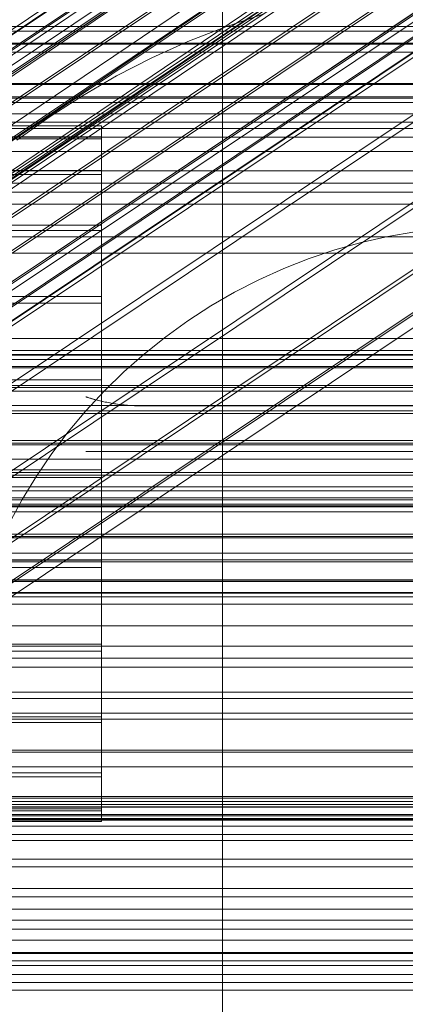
# Model space of a CAD drawing. Header units: millimetres. Extents: x -3490 to 61924, y -72580 to 6847.
# Tile 161 of 256: x 305 to 333, y -34791 to -34719. Entities that reach past the tile are written whole.
import ezdxf

# ---------------------------------------------------------------- set-up
doc = ezdxf.new("R2010")
doc.units = ezdxf.units.MM
for name, color, linetype, lineweight in [('COTAS_O', 1, 'Continuous', 0), ('COTAS_P', 1, 'Continuous', 0), ('frontal_briquetadora', 7, 'Continuous', 0), ('frontal_C01', 7, 'Continuous', 0), ('frontal_C02', 7, 'Continuous', 0), ('frontal_C03', 7, 'Continuous', 0), ('frontal_C05', 7, 'Continuous', 0), ('frontal_mezcladora', 7, 'Continuous', 0)]:
    doc.layers.add(name, color=color, linetype=linetype, lineweight=lineweight)
doc.dimstyles.new('R19_100', dxfattribs={"dimtxt": 250, "dimasz": 150, "dimexe": 150, "dimexo": 80, "dimgap": 100, "dimtad": 1, "dimtih": 1, "dimtoh": 1, "dimdsep": 46, "dimcen": 0.09, "dimadec": 0, "dimazin": 0, "dimtfac": 1, "dimtdec": 4, "dimtofl": 0, "dimtmove": 0, "dimatfit": 3, "dimfxl": 1, "dimtolj": 1, "dimtzin": 0, "dimarcsym": 0})

# ---------------------------------------------------------------- blocks, each defined once
blk = doc.blocks.new('DIM_R29_52')
at = {"layer": 'COTAS_P'}
for p, q in [((-1750, -34600), (-1600, -34555)), ((2600, -34600), (2450, -34555)), ((-1750, -35500), (-1750, -34600)), ((-1750, -34600), (2600, -34600)), ((-1750, -34600), (-1600, -34645)), ((2600, -34600), (2450, -34645)), ((2600, -35500), (2600, -34600))]:
    blk.add_line(p, q, dxfattribs=at)
blk.add_text('4350 P', height=250, dxfattribs=at).set_placement((425, -34500))
blk = doc.blocks.new('DIM_R29_58')
at = {"layer": 'COTAS_P'}
for p, q in [((-150, -32300), (550, -32300)), ((550, -32300), (505, -32450)), ((550, -34900), (550, -32300)), ((550, -32300), (595, -32450)), ((550, -34900), (505, -34750)), ((550, -34900), (595, -34750)), ((-150, -34900), (550, -34900))]:
    blk.add_line(p, q, dxfattribs=at)
blk.add_text('2600 P', height=250, rotation=90, dxfattribs=at).set_placement((450, -33600))
blk = doc.blocks.new('DIM_R29_61')
at = {"layer": 'COTAS_O'}
for p, q in [((-650, -34200), (-500, -34155)), ((650, -34200), (500, -34155)), ((-650, -34900), (-650, -34200)), ((-650, -34200), (650, -34200)), ((-650, -34200), (-500, -34245)), ((650, -34200), (500, -34245)), ((650, -34900), (650, -34200))]:
    blk.add_line(p, q, dxfattribs=at)
blk.add_text('1300 O', height=250, dxfattribs=at).set_placement((0, -34100))
blk = doc.blocks.new('DIM_R29_66')
at = {"layer": 'COTAS_P'}
for p, q in [((-305, -34680), (395, -34680)), ((395, -34680), (350, -34830)), ((395, -36000), (395, -34680)), ((395, -34680), (440, -34830)), ((395, -36000), (350, -35850)), ((395, -36000), (440, -35850)), ((-305, -36000), (395, -36000))]:
    blk.add_line(p, q, dxfattribs=at)
blk.add_text('1320 P', height=250, rotation=90, dxfattribs=at).set_placement((295, -35340))

msp = doc.modelspace()

# ---------------------------------------------------------------- linework, layer by layer
at = {"layer": 'frontal_briquetadora'}
for p, q in [((320, -34736), (320, -34680)), ((210, -34736), (430, -34736)), ((210, -34736), (320, -34736)), ((320, -34736), (430, -34736)), ((320, -34760), (320, -34736)), ((320, -34750), (320, -34736)), ((210, -34750), (340, -34750)), ((210, -34750), (320, -34750)), ((320, -34750), (340, -34750)), ((320, -34760), (320, -34750)), ((-490, -34760), (490, -34760)), ((-490, -34760), (340, -34760)), ((320, -34760), (340, -34760)), ((320, -34760), (490, -34760))]:
    msp.add_line(p, q, dxfattribs=at)
at = {"layer": 'frontal_C01'}
for p, q in [((173.554, -34811.502), (357.863, -34687.168)), ((168.263, -34813.525), (352.572, -34689.191)), ((175.016, -34815.155), (359.326, -34690.82)), ((171.275, -34816.586), (355.584, -34692.251)), ((175.521, -34817.61), (359.83, -34693.275)), ((173.584, -34818.351), (357.893, -34694.016)), ((175.032, -34818.7), (359.341, -34694.365)), ((-311.15, -34726.722), (311.15, -34726.722)), ((311.15, -34727.514), (311.15, -34726.722)), ((311.15, -34726.722), (311.15, -34727.661)), ((-311.15, -34727.514), (311.15, -34727.514)), ((-311.15, -34727.661), (311.15, -34727.661)), ((311.15, -34729.982), (311.15, -34727.514)), ((311.15, -34727.661), (311.15, -34730.267)), ((-311.15, -34729.982), (311.15, -34729.982)), ((-311.15, -34730.267), (311.15, -34730.267)), ((311.15, -34733.96), (311.15, -34729.982)), ((311.15, -34730.267), (311.15, -34734.362)), ((-311.15, -34733.96), (311.15, -34733.96)), ((311.15, -34739.175), (311.15, -34733.96)), ((-311.15, -34734.362), (311.15, -34734.362)), ((311.15, -34734.362), (311.15, -34739.667)), ((-311.15, -34739.175), (311.15, -34739.175)), ((311.15, -34745.272), (311.15, -34739.175)), ((-311.15, -34739.667), (311.15, -34739.667)), ((311.15, -34739.667), (311.15, -34745.821)), ((-440, -34743.121), (440, -34743.121)), ((-440, -34743.401), (440, -34743.401)), ((-440, -34743.453), (440, -34743.453)), ((-440, -34744.276), (440, -34744.276)), ((-440, -34744.377), (440, -34744.377)), ((-440, -34745.685), (440, -34745.685)), ((311.15, -34745.272), (-311.15, -34745.272)), ((311.15, -34751.836), (311.15, -34745.272)), ((-440, -34745.828), (440, -34745.828)), ((-311.15, -34745.821), (311.15, -34745.821)), ((311.15, -34745.821), (311.15, -34752.404)), ((-440, -34747.533), (440, -34747.533)), ((-440, -34747.708), (440, -34747.708)), ((440, -34749.694), (-440, -34749.694)), ((-440, -34749.888), (440, -34749.888)), ((-440, -34752.019), (440, -34752.019)), ((-311.15, -34751.836), (311.15, -34751.836)), ((311.15, -34758.419), (311.15, -34751.836)), ((-440, -34752.221), (440, -34752.221)), ((-311.15, -34752.404), (311.15, -34752.404)), ((311.15, -34752.404), (311.15, -34758.968)), ((-440, -34754.352), (440, -34754.352)), ((-440, -34754.547), (440, -34754.547)), ((-440, -34756.533), (440, -34756.533)), ((-440, -34756.707), (440, -34756.707)), ((-440, -34758.412), (440, -34758.412)), ((-440, -34758.555), (440, -34758.555)), ((-311.15, -34758.419), (311.15, -34758.419)), ((311.15, -34764.573), (311.15, -34758.419)), ((-311.15, -34758.968), (311.15, -34758.968)), ((311.15, -34758.968), (311.15, -34765.066)), ((-440, -34759.864), (440, -34759.864)), ((-440, -34759.964), (440, -34759.964)), ((-440, -34760.787), (440, -34760.787)), ((-440, -34760.839), (440, -34760.839)), ((-440, -34761.12), (440, -34761.12)), ((-311.15, -34764.573), (311.15, -34764.573)), ((-311.15, -34765.066), (311.15, -34765.066)), ((311.15, -34769.878), (311.15, -34764.573)), ((311.15, -34765.066), (311.15, -34770.281)), ((-311.15, -34769.878), (311.15, -34769.878)), ((311.15, -34773.974), (311.15, -34769.878)), ((-311.15, -34770.281), (311.15, -34770.281)), ((311.15, -34770.281), (311.15, -34774.258)), ((-311.15, -34773.974), (311.15, -34773.974)), ((-311.15, -34774.258), (311.15, -34774.258)), ((311.15, -34776.58), (311.15, -34773.974)), ((311.15, -34774.258), (311.15, -34776.727)), ((-311.15, -34776.58), (311.15, -34776.58)), ((311.15, -34777.519), (311.15, -34776.58)), ((-311.15, -34776.727), (311.15, -34776.727)), ((311.15, -34776.727), (311.15, -34777.519)), ((-311.15, -34777.519), (311.15, -34777.519))]:
    msp.add_line(p, q, dxfattribs=at)
at = {"layer": 'frontal_C02'}
for p, q in [((141.218, -34828.942), (355.017, -34685.967)), ((141.731, -34828.998), (355.53, -34686.023)), ((141.045, -34829.397), (354.844, -34686.421)), ((142.549, -34829.561), (356.348, -34686.585)), ((141.224, -34830.331), (355.022, -34687.355)), ((143.617, -34830.591), (357.415, -34687.616)), ((141.742, -34831.681), (355.541, -34688.705)), ((144.861, -34832.02), (358.659, -34689.045)), ((142.565, -34833.354), (356.363, -34690.379)), ((359.995, -34690.774), (146.196, -34833.75)), ((143.635, -34835.238), (357.434, -34692.262)), ((147.533, -34835.662), (361.332, -34692.687)), ((144.881, -34837.202), (358.68, -34694.227)), ((148.779, -34837.627), (362.578, -34694.652)), ((345.231, -34695.747), (160.922, -34819.001)), ((146.218, -34839.115), (360.017, -34696.139)), ((149.85, -34839.51), (363.648, -34696.535)), ((147.554, -34840.844), (361.352, -34697.869)), ((150.672, -34841.184), (364.471, -34698.209)), ((148.798, -34842.273), (362.596, -34699.298)), ((151.191, -34842.534), (364.989, -34699.558)), ((149.865, -34843.304), (363.664, -34700.329)), ((153.694, -34823.2), (338.003, -34699.946)), ((150.683, -34843.866), (364.482, -34700.891)), ((151.196, -34843.922), (364.995, -34700.947)), ((151.369, -34843.468), (365.168, -34700.492)), ((164.693, -34824.398), (349.002, -34701.144)), ((157.211, -34828.745), (341.52, -34705.491)), ((168.21, -34829.943), (352.519, -34706.689)), ((160.982, -34834.142), (345.291, -34710.888)), ((171.232, -34835.259), (355.541, -34712.004)), ((164.752, -34839.023), (349.061, -34715.769)), ((173.554, -34839.982), (357.863, -34716.728)), ((168.263, -34843.056), (352.572, -34719.801)), ((175.016, -34843.792), (359.326, -34720.537)), ((171.275, -34845.965), (355.584, -34722.71)), ((175.521, -34846.427), (359.83, -34723.173)), ((173.584, -34847.553), (357.893, -34724.298)), ((175.032, -34847.71), (359.341, -34724.456)), ((430, -34772.309), (-430, -34772.309)), ((430, -34777.309), (-430, -34777.309))]:
    msp.add_line(p, q, dxfattribs=at)
at = {"layer": 'frontal_C03'}
for p, q in [((-1250, -34719.469), (1250, -34719.469)), ((1250, -34719.787), (-1250, -34719.787)), ((1250, -34720.669), (-1250, -34720.669)), ((-1250, -34720.737), (1250, -34720.737)), ((1250, -34721.322), (-1250, -34721.322)), ((1250, -34723.63), (-1250, -34723.63)), ((-1250, -34723.689), (1250, -34723.689)), ((-1250, -34724.585), (1250, -34724.585)), ((-1250, -34724.687), (1250, -34724.687)), ((1500, -34725.842), (-1500, -34725.842)), ((-1250, -34726.441), (1250, -34726.441)), ((-1250, -34726.905), (1250, -34726.905)), ((-1250, -34727.538), (1250, -34727.538)), ((1250, -34728.596), (-1250, -34728.596)), ((1250, -34730.904), (-1250, -34730.904)), ((1250, -34731.557), (-1250, -34731.557)), ((1250, -34732.439), (-1250, -34732.439)), ((-1500, -34734.825), (1500, -34734.825)), ((1250, -34742.245), (-1250, -34742.245)), ((1250, -34743.126), (-1250, -34743.126)), ((1250, -34743.78), (-1250, -34743.78)), ((1250, -34746.087), (-1250, -34746.087)), ((-1250, -34747.145), (1250, -34747.145)), ((1250, -34749.997), (-1250, -34749.997)), ((1250, -34751.054), (-1250, -34751.054)), ((-1250, -34753.07), (1250, -34753.07)), ((1250, -34753.361), (-1250, -34753.361)), ((-1250, -34753.868), (1250, -34753.868)), ((1250, -34754.015), (-1250, -34754.015)), ((-1250, -34754.452), (1250, -34754.452)), ((1250, -34754.896), (-1250, -34754.896)), ((-1250, -34756.79), (1250, -34756.79)), ((-1250, -34757.92), (1250, -34757.92)), ((-1250, -34761.639), (1250, -34761.639)), ((-1250, -34763.236), (1250, -34763.236)), ((1250, -34764.703), (-1250, -34764.703)), ((1250, -34765.584), (-1250, -34765.584)), ((1250, -34766.237), (-1250, -34766.237)), ((-1250, -34768.083), (1250, -34768.083)), ((1250, -34768.545), (-1250, -34768.545)), ((-1250, -34769.602), (1250, -34769.602)), ((-1250, -34770.038), (1250, -34770.038)), ((1250, -34772.454), (-1250, -34772.454)), ((1250, -34773.512), (-1250, -34773.512)), ((-1250, -34775.683), (1250, -34775.683)), ((1250, -34775.819), (-1250, -34775.819)), ((-1268, -34776.056), (1268, -34776.056)), ((-1268, -34776.28), (1268, -34776.28)), ((-1268, -34776.445), (1268, -34776.445)), ((1250, -34776.473), (-1250, -34776.473)), ((-1268, -34777.102), (1268, -34777.102)), ((1250, -34777.354), (-1250, -34777.354)), ((-1268, -34777.42), (1268, -34777.42)), ((1250, -34777.864), (-1250, -34777.864)), ((-1268, -34778.466), (1268, -34778.466)), ((-1268, -34778.915), (1268, -34778.915)), ((-1268, -34780.278), (1268, -34780.278)), ((-1268, -34780.828), (1268, -34780.828)), ((-1268, -34782.416), (1268, -34782.416)), ((1268, -34783.029), (-1268, -34783.029)), ((-1250, -34783.921), (1250, -34783.921)), ((-1268, -34784.733), (1268, -34784.733)), ((-1268, -34785.368), (1268, -34785.368)), ((-1250, -34786.18), (1250, -34786.18)), ((-1268, -34787.072), (1268, -34787.072)), ((1250, -34787.16), (-1250, -34787.16)), ((-1268, -34787.685), (1268, -34787.685)), ((1250, -34788.042), (-1250, -34788.042)), ((1250, -34788.695), (-1250, -34788.695)), ((-1268, -34789.273), (1268, -34789.273)), ((-1268, -34789.823), (1268, -34789.823))]:
    msp.add_line(p, q, dxfattribs=at)
at = {"layer": 'frontal_C05'}
for p, q in [((320.163, -34719.498), (322.904, -34718.577)), ((317.471, -34720.554), (320.163, -34719.498)), ((314.835, -34721.744), (317.471, -34720.554)), ((312.261, -34723.063), (314.835, -34721.744)), ((309.757, -34724.509), (312.261, -34723.063)), ((307.327, -34726.078), (309.757, -34724.509)), ((304.979, -34727.766), (307.327, -34726.078)), ((332.074, -34734.793), (330.13, -34735.237)), ((334.038, -34734.447), (332.074, -34734.793)), ((330.13, -34735.237), (328.21, -34735.777)), ((328.21, -34735.777), (326.319, -34736.412)), ((326.319, -34736.412), (324.463, -34737.141)), ((324.463, -34737.141), (322.645, -34737.961)), ((322.645, -34737.961), (320.87, -34738.871)), ((320.87, -34738.871), (319.143, -34739.868)), ((319.143, -34739.868), (317.467, -34740.95)), ((317.467, -34740.95), (315.848, -34742.115)), ((315.848, -34742.115), (314.288, -34743.358)), ((314.288, -34743.358), (312.793, -34744.678)), ((312.793, -34744.678), (311.365, -34746.071)), ((311.365, -34746.071), (310.009, -34747.533)), ((310.004, -34746.501), (310.015, -34746.505)), ((310.015, -34746.505), (310.004, -34746.501)), ((310.015, -34746.505), (310.035, -34746.511)), ((310.032, -34746.51), (310.015, -34746.505)), ((310.055, -34746.517), (310.032, -34746.51)), ((310.035, -34746.511), (310.061, -34746.519)), ((310.084, -34746.527), (310.055, -34746.517)), ((310.061, -34746.519), (310.095, -34746.53)), ((310.124, -34746.539), (310.084, -34746.527)), ((310.095, -34746.53), (310.135, -34746.543)), ((310.175, -34746.555), (310.124, -34746.539)), ((310.135, -34746.543), (310.182, -34746.557)), ((310.182, -34746.557), (310.235, -34746.573)), ((310.235, -34746.573), (310.294, -34746.591)), ((310.302, -34746.593), (310.235, -34746.573)), ((310.294, -34746.591), (310.358, -34746.61)), ((310.375, -34746.615), (310.302, -34746.593)), ((310.358, -34746.61), (310.428, -34746.63)), ((310.455, -34746.638), (310.375, -34746.615)), ((310.428, -34746.63), (310.501, -34746.651)), ((310.541, -34746.662), (310.455, -34746.638)), ((310.501, -34746.651), (310.579, -34746.673)), ((310.632, -34746.688), (310.541, -34746.662)), ((310.579, -34746.673), (310.661, -34746.696)), ((310.727, -34746.713), (310.632, -34746.688)), ((310.661, -34746.696), (310.746, -34746.718)), ((310.828, -34746.74), (310.727, -34746.713)), ((310.746, -34746.718), (310.835, -34746.742)), ((310.932, -34746.766), (310.828, -34746.74)), ((310.835, -34746.742), (310.927, -34746.765)), ((310.927, -34746.765), (311.022, -34746.789)), ((311.053, -34746.796), (310.932, -34746.766)), ((311.022, -34746.789), (311.12, -34746.812)), ((311.192, -34746.829), (311.053, -34746.796)), ((311.12, -34746.812), (311.221, -34746.835)), ((311.336, -34746.861), (311.192, -34746.829)), ((311.221, -34746.835), (311.323, -34746.859)), ((311.323, -34746.859), (311.428, -34746.881)), ((311.484, -34746.893), (311.336, -34746.861)), ((311.428, -34746.881), (311.535, -34746.904)), ((311.636, -34746.924), (311.484, -34746.893)), ((311.535, -34746.904), (311.644, -34746.925)), ((311.791, -34746.953), (311.636, -34746.924)), ((311.644, -34746.925), (311.755, -34746.946)), ((311.755, -34746.946), (311.867, -34746.967)), ((311.95, -34746.981), (311.791, -34746.953)), ((311.867, -34746.967), (311.981, -34746.986)), ((312.111, -34747.008), (311.95, -34746.981)), ((311.981, -34746.986), (312.097, -34747.005)), ((312.097, -34747.005), (312.214, -34747.023)), ((312.275, -34747.032), (312.111, -34747.008)), ((312.214, -34747.023), (312.332, -34747.04)), ((312.441, -34747.055), (312.275, -34747.032)), ((312.332, -34747.04), (312.451, -34747.056)), ((312.609, -34747.076), (312.441, -34747.055)), ((312.451, -34747.056), (312.571, -34747.071)), ((312.571, -34747.071), (312.692, -34747.085)), ((312.779, -34747.095), (312.609, -34747.076)), ((312.692, -34747.085), (312.814, -34747.098)), ((312.951, -34747.111), (312.779, -34747.095)), ((312.814, -34747.098), (312.937, -34747.11)), ((312.937, -34747.11), (313.06, -34747.12)), ((313.124, -34747.125), (312.951, -34747.111)), ((313.06, -34747.12), (313.184, -34747.129)), ((313.298, -34747.136), (313.124, -34747.125)), ((313.184, -34747.129), (313.308, -34747.137)), ((313.472, -34747.146), (313.298, -34747.136)), ((313.308, -34747.137), (313.433, -34747.144)), ((313.433, -34747.144), (313.559, -34747.149)), ((313.648, -34747.152), (313.472, -34747.146)), ((313.559, -34747.149), (313.684, -34747.153)), ((313.824, -34747.156), (313.648, -34747.152)), ((313.684, -34747.153), (313.81, -34747.156)), ((313.81, -34747.156), (313.905, -34747.157)), ((314, -34747.157), (313.824, -34747.156)), ((314, -34747.157), (313.905, -34747.157)), ((346, -34747.157), (314, -34747.157)), ((310.009, -34747.533), (308.727, -34749.06)), ((308.727, -34749.06), (307.522, -34750.65)), ((307.522, -34750.65), (306.399, -34752.298)), ((310.031, -34750.5), (310.011, -34750.5)), ((310.061, -34750.5), (310.031, -34750.5)), ((310.1, -34750.5), (310.061, -34750.5)), ((310.15, -34750.5), (310.1, -34750.5)), ((310.208, -34750.5), (310.15, -34750.5)), ((310.277, -34750.5), (310.208, -34750.5)), ((310.354, -34750.5), (310.277, -34750.5)), ((310.441, -34750.5), (310.354, -34750.5)), ((310.536, -34750.5), (310.441, -34750.5)), ((310.64, -34750.5), (310.536, -34750.5)), ((310.752, -34750.5), (310.64, -34750.5)), ((310.873, -34750.5), (310.752, -34750.5)), ((311.001, -34750.5), (310.873, -34750.5)), ((311.137, -34750.5), (311.001, -34750.5)), ((311.279, -34750.5), (311.137, -34750.5)), ((311.429, -34750.5), (311.279, -34750.5)), ((311.585, -34750.5), (311.429, -34750.5)), ((311.747, -34750.5), (311.585, -34750.5)), ((311.914, -34750.5), (311.747, -34750.5)), ((312.087, -34750.5), (311.914, -34750.5)), ((312.264, -34750.5), (312.087, -34750.5)), ((312.446, -34750.5), (312.264, -34750.5)), ((312.632, -34750.5), (312.446, -34750.5)), ((312.821, -34750.5), (312.632, -34750.5)), ((313.013, -34750.5), (312.821, -34750.5)), ((313.207, -34750.5), (313.013, -34750.5)), ((313.404, -34750.5), (313.207, -34750.5)), ((313.602, -34750.5), (313.404, -34750.5)), ((313.801, -34750.5), (313.602, -34750.5)), ((314, -34750.5), (313.801, -34750.5)), ((314, -34750.5), (346, -34750.5)), ((306.399, -34752.298), (305.359, -34754)), ((305.359, -34754), (304.405, -34755.752)), ((300, -34777), (380, -34777))]:
    msp.add_line(p, q, dxfattribs=at)
at = {"layer": 'frontal_mezcladora'}
for p, q in [((320, -34820), (320, -34600)), ((-625, -34725), (625, -34725)), ((-625, -34730), (625, -34730)), ((150, -34730), (625, -34730)), ((-600, -34760), (600, -34760))]:
    msp.add_line(p, q, dxfattribs=at)

# ---------------------------------------------------------------- dimensions: what is measured, and where the dimension line sits
at = {"layer": 'COTAS_O'}
dim = msp.add_aligned_dim(p1=(-650, -34900), p2=(650, -34900), distance=700, text='<> O', dimstyle='R19_100', dxfattribs=at)
dim.commit()
dim.dimension.update_dxf_attribs({"geometry": 'DIM_R29_61', "text_midpoint": (0, -34200)})
at = {"layer": 'COTAS_P'}
for p1, p2, distance, picture, middle in [((-150, -34900), (-150, -32300), -700, 'DIM_R29_58', (550, -33600)), ((-1750, -35500), (2600, -35500), 900, 'DIM_R29_52', (425, -34600)), ((-305, -36000), (-305, -34680), -700, 'DIM_R29_66', (395, -35340))]:
    dim = msp.add_aligned_dim(p1=p1, p2=p2, distance=distance, text='<> P', dimstyle='R19_100', dxfattribs=at)
    dim.commit()
    dim.dimension.update_dxf_attribs({"geometry": picture, "text_midpoint": middle})

doc.saveas('drawing.dxf')
